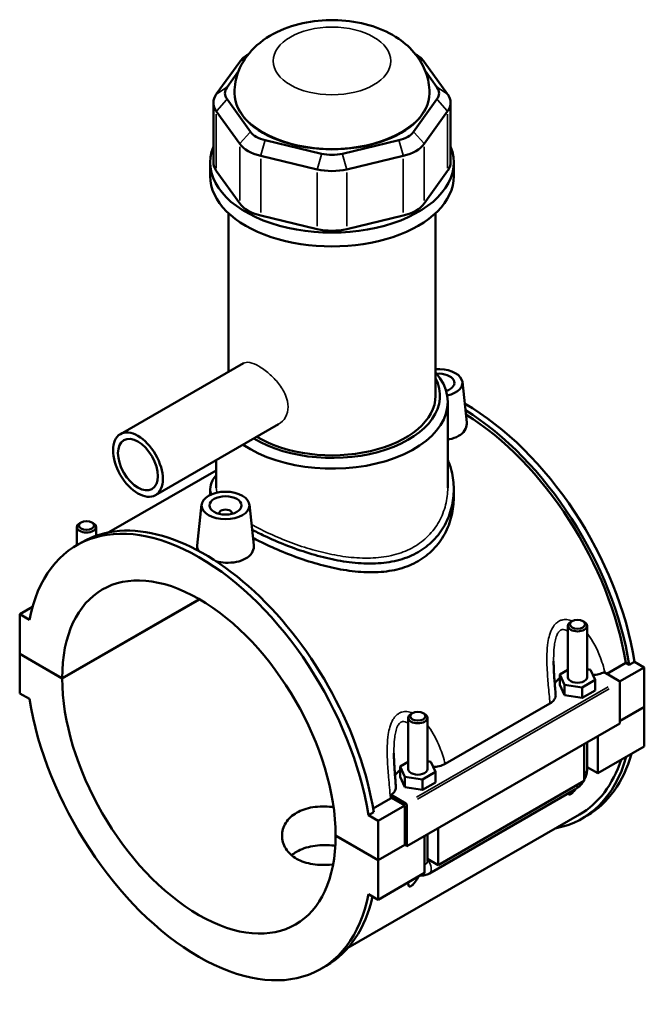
# Model space of a CAD drawing. Header units: inches. Extents: x -1.9 to 48.9, y -1.4 to 48.3.
# Tile 10 of 10: x 41.1 to 48.9, y 36.2 to 48.3. Entities that reach past the tile are written whole.
import ezdxf

# ---------------------------------------------------------------- set-up
doc = ezdxf.new("R2010")
doc.units = ezdxf.units.IN
doc.header["$MEASUREMENT"] = 0
doc.layers.add('Visible (ANSI)', color=7, linetype='Continuous', lineweight=50)
doc.layers.add('Visible Narrow (ANSI)', color=7, linetype='Continuous', lineweight=35)

msp = doc.modelspace()

# ---------------------------------------------------------------- linework, layer by layer
at = {"layer": 'Visible (ANSI)'}
for p, q in [((43.8619, 47.8172), (43.5727, 47.4151)), ((43.9689, 47.9084), (43.9641, 47.9057)), ((46.0337, 47.9084), (46.0385, 47.9057)), ((46.4299, 47.4151), (46.1407, 47.8172)), ((43.7051, 47.5007), (43.8473, 47.6985)), ((46.1553, 47.6985), (46.2976, 47.5007)), ((43.7979, 47.427), (43.7979, 47.4355)), ((46.2048, 47.427), (46.2048, 47.4355)), ((43.5364, 47.3099), (43.5364, 46.5723)), ((43.9943, 46.9513), (43.7051, 47.3534)), ((46.2976, 47.3534), (46.0084, 46.9513)), ((46.4663, 47.3099), (46.4663, 46.5723)), ((43.5727, 47.2047), (43.8619, 46.8026)), ((46.1407, 46.8026), (46.4299, 47.2047)), ((44.8734, 46.6806), (44.1752, 46.8471)), ((45.8274, 46.8471), (45.1292, 46.6806)), ((44.1204, 46.6538), (44.8186, 46.4872)), ((45.1841, 46.4872), (45.8823, 46.6538)), ((43.497, 46.4013), (43.497, 46.5723)), ((43.8619, 46.065), (43.5727, 46.467)), ((46.4299, 46.467), (46.1407, 46.065)), ((46.5056, 46.4013), (46.5056, 46.5723)), ((43.7226, 43.9862), (43.7226, 45.945)), ((44.8186, 45.7496), (44.1204, 45.9161)), ((45.8823, 45.9161), (45.1841, 45.7496)), ((46.28, 43.6911), (46.28, 45.945)), ((43.9065, 44.0921), (42.3871, 43.2171)), ((46.6112, 43.8611), (46.6651, 43.3585)), ((46.4304, 42.5535), (46.4304, 43.6131)), ((44.3407, 43.3381), (42.8213, 42.4631)), ((43.5722, 42.5535), (43.5722, 42.8956)), ((43.5722, 42.7692), (42.2436, 42.0041)), ((43.497, 42.538), (43.497, 42.4664)), ((46.5056, 42.538), (46.5056, 42.4345)), ((43.3914, 42.3463), (43.3373, 41.8417)), ((43.9808, 42.3463), (44.0347, 41.8437)), ((43.6074, 42.2319), (43.6074, 42.2393)), ((43.7648, 42.2319), (43.7648, 42.2393)), ((41.9016, 42.1271), (41.8849, 42.1174)), ((42.0358, 42.1271), (42.0525, 42.1174)), ((41.8506, 41.8461), (41.8506, 42.0695)), ((42.0868, 41.9621), (42.0868, 42.0695)), ((41.8502, 41.8459), (41.9159, 41.8838)), ((41.6689, 40.2027), (43.3624, 41.1779)), ((43.3652, 41.1763), (41.6689, 40.1994)), ((41.3018, 41.0822), (41.144, 40.9913)), ((41.2639, 40.9223), (41.144, 40.9913)), ((41.144, 40.9913), (41.144, 40.5049)), ((47.9669, 40.9065), (47.9501, 40.8968)), ((48.101, 40.9065), (48.1178, 40.8968)), ((47.9158, 40.2141), (47.9158, 40.8489)), ((48.152, 40.2141), (48.152, 40.8489)), ((41.144, 40.5049), (41.6689, 40.2027)), ((41.144, 40.5017), (41.1468, 40.5033)), ((41.144, 40.5017), (41.144, 40.0152)), ((41.6689, 40.1994), (41.144, 40.5017)), ((48.3951, 40.2561), (48.6302, 40.3915)), ((48.673, 40.3669), (48.6302, 40.3915)), ((48.7387, 40.4047), (48.673, 40.3669)), ((48.7387, 40.4047), (48.8586, 40.3357)), ((47.9158, 40.3064), (47.8144, 40.248)), ((48.1947, 40.3067), (48.152, 40.3133)), ((48.2535, 40.1803), (48.1947, 40.3067)), ((48.3609, 40.2758), (48.5437, 40.1705)), ((48.8586, 40.3357), (48.5536, 40.1601)), ((48.8586, 40.3357), (48.8586, 39.8493)), ((47.8144, 40.248), (47.8732, 40.1216)), ((47.8144, 40.1193), (47.8144, 40.248)), ((48.0928, 40.0877), (48.2535, 40.1803)), ((48.2535, 40.0515), (48.2535, 40.1803)), ((48.5576, 40.1464), (48.5576, 39.6439)), ((41.144, 40.0152), (41.2639, 39.9462)), ((47.8144, 40.1193), (47.8732, 39.9928)), ((47.8732, 39.9928), (47.8732, 40.1216)), ((47.8732, 40.1216), (48.0928, 40.0877)), ((48.0928, 39.959), (48.0928, 40.0877)), ((48.0928, 39.959), (48.2535, 40.0515)), ((46.3986, 39.1454), (47.6935, 39.891)), ((47.8732, 39.9928), (48.0928, 39.959)), ((45.994, 39.7705), (45.9773, 39.7607)), ((46.1282, 39.7705), (46.1449, 39.7607)), ((48.5576, 39.676), (48.8586, 39.8493)), ((48.8586, 39.8461), (48.5576, 39.6728)), ((48.8558, 39.8477), (48.8586, 39.8461)), ((48.8586, 39.8461), (48.8586, 39.3597)), ((45.943, 39.7128), (45.943, 39.0781)), ((46.1792, 39.7128), (46.1792, 39.0781)), ((48.5576, 39.6439), (45.9272, 38.1291)), ((48.152, 39.0771), (48.152, 39.4104)), ((48.2845, 39.4866), (48.2845, 39.0291)), ((48.1175, 38.9329), (48.1175, 39.3904)), ((48.8586, 39.3597), (48.2845, 39.0291)), ((45.943, 39.1704), (45.8416, 39.112)), ((46.2218, 39.1706), (46.1792, 39.1772)), ((46.2807, 39.0442), (46.2218, 39.1706)), ((45.8416, 39.112), (45.9004, 38.9855)), ((45.8416, 38.9832), (45.8416, 39.112)), ((46.1199, 38.9516), (46.2807, 39.0442)), ((46.2807, 38.9154), (46.2807, 39.0442)), ((48.2845, 39.0291), (48.152, 39.1053)), ((45.8416, 38.9832), (45.9004, 38.8568)), ((45.9004, 38.8568), (45.9004, 38.9855)), ((45.9004, 38.9855), (46.1199, 38.9516)), ((46.1199, 38.8229), (46.1199, 38.9516)), ((48.1175, 38.9329), (46.3117, 37.893)), ((45.9004, 38.8568), (46.1199, 38.8229)), ((46.1199, 38.8229), (46.2807, 38.9154)), ((46.2036, 37.7903), (48.0094, 38.8301)), ((45.509, 38.5941), (45.7239, 38.7178)), ((45.9133, 38.6558), (45.7305, 38.761)), ((45.8993, 38.6316), (45.7363, 38.7255)), ((45.8993, 38.6316), (45.5705, 38.4423)), ((45.8993, 38.1452), (45.8993, 38.6316)), ((45.9272, 38.1291), (45.9272, 38.6317)), ((48.0571, 38.5185), (45.1988, 36.8725)), ((45.5164, 38.5491), (45.4507, 38.5113)), ((45.5705, 38.4423), (45.4507, 38.5113)), ((45.5705, 37.9558), (45.5705, 38.4423)), ((48.0867, 38.4672), (48.1525, 38.5051)), ((46.3117, 38.3506), (46.3117, 37.893)), ((45.0457, 38.2581), (45.5705, 37.9558)), ((45.0457, 38.2548), (45.0485, 38.2564)), ((45.5705, 37.9526), (45.0457, 38.2548)), ((46.1446, 37.7968), (46.1446, 38.2544)), ((46.1792, 38.2743), (46.1792, 37.9411)), ((45.5705, 37.9558), (45.8993, 38.1452)), ((45.9021, 38.1436), (45.5705, 37.9526)), ((45.8993, 38.1452), (45.9272, 38.1291)), ((45.5705, 37.4662), (45.5705, 37.9526)), ((46.3117, 37.893), (46.1792, 37.9692)), ((46.1446, 37.7968), (45.5705, 37.4662)), ((45.4507, 37.5352), (45.5705, 37.4662)), ((44.8644, 36.6116), (44.9302, 36.6495))]:
    msp.add_line(p, q, dxfattribs=at)
for centre, major_axis, ratio, start_param, end_param in [((44.3031, 47.712), (-0.4776, 0), 0.5758617, 5.5016397, 5.8904862), ((45.6995, 47.712), (-0.4776, 0), 0.5758617, 3.5342917, 3.9231383), ((44.0139, 47.427), (-0.3343, 0), 0.5758617, 5.8904862, 6.6758844), ((45.9887, 47.427), (0.3343, 0), 0.5758617, 5.8904862, 6.6758844), ((44.0139, 47.3099), (-0.4776, 0), 0.5758617, 5.8904862, 6.6758844), ((45.0013, 47.427), (-1.2034, 0), 0.5758617, 0, 3.1415927), ((45.9887, 47.3099), (0.4776, 0), 0.5758617, 5.8904862, 6.6758844), ((44.3031, 47.025), (-0.3343, 0), 0.5758617, 0.3926991, 1.1780972), ((45.6995, 47.025), (0.3343, 0), 0.5758617, 5.1050881, 5.8904862), ((45.0013, 46.5723), (-1.5043, 0), 0.5758617, 6.0539645, 9.6539987), ((44.3031, 46.9078), (0.4776, 0), 0.5758617, 3.5342917, 4.3196899), ((45.6995, 46.9078), (0.4776, 0), 0.5758617, 5.1050881, 5.8904862), ((45.0013, 46.8584), (-0.3343, 0), 0.5758617, 1.1780972, 1.9634954), ((44.0139, 46.5723), (-0.4776, 0), 0.5758617, 0, 0.3926991), ((45.0013, 46.7413), (0.4776, 0), 0.5758617, 4.3196899, 5.1050881), ((45.9887, 46.5723), (0.4776, 0), 0.5758617, 5.8904862, 6.2831853), ((45.0013, 46.4013), (-1.5043, 0), 0.5758617, 0, 3.1415927), ((44.3031, 46.1702), (-0.4776, 0), 0.5758617, 0.3926991, 1.1780972), ((45.6995, 46.1702), (0.4776, 0), 0.5758617, 5.1050881, 5.8904862), ((45.0013, 46.0037), (-0.4776, 0), 0.5758617, 1.1780972, 1.9634954), ((46.3165, 43.8506), (0.2953, 0), 0.5758617, 5.0841341, 7.9780971), ((45.0013, 43.6131), (1.4291, 0), 0.5758617, 3.8362533, 6.74614), ((45.0013, 43.6911), (1.3336, 0), 0.5758617, 3.9017832, 6.5711698), ((46.3165, 43.8506), (0.1969, 0), 0.5758617, 5.2084033, 7.9658146), ((45.0013, 43.6911), (1.2787, 0), 0.5758617, 3.9007003, 6.2831853), ((46.6453, 41.1222), (-1.5071, 2.6172), 0.5780931, 4.1278945, 5.5022964), ((46.5796, 41.0843), (1.5071, -2.6172), 0.5780931, 0.9863018, 2.3257828), ((46.5796, 41.0843), (-1.4776, 2.5658), 0.5780931, 4.1319289, 5.4640709), ((43.3573, 39.2287), (-1.5071, 2.6172), 0.5780931, 4.1278945, 6.8715472), ((43.4231, 39.2666), (-1.5071, 2.6172), 0.5780931, 4.1278945, 6.2831853), ((43.6861, 42.2393), (-0.0787, 0), 0.5758617, 2.9729035, 6.4518745), ((41.9687, 42.0695), (0.1181, 0), 0.5758617, 2.360047, 7.0647309), ((43.3573, 39.2287), (-1.1916, 2.0692), 0.5780931, 3.9297489, 7.0696928), ((48.0339, 40.8489), (-0.1181, 0), 0.5758617, 5.5016397, 10.2063236), ((43.3573, 39.2287), (1.1916, -2.0692), 0.5780931, 3.9297489, 7.0696928), ((48.0339, 40.0854), (-0.2953, 0), 0.5758617, 5.5507827, 5.9785998), ((48.0339, 40.2141), (-0.1181, 0), 0.5758617, 0, 3.1415927), ((48.5437, 40.1545), (-0.0098, 0.0171), 0.5780931, 3.9289245, 5.4997209), ((43.3573, 39.2287), (1.5071, -2.6172), 0.5780931, 4.1278945, 6.8715472), ((46.0611, 39.7128), (-0.1181, 0), 0.5758617, 5.5016397, 10.2063236), ((46.5796, 41.0843), (1.5071, -2.6172), 0.5780931, 6.0848308, 6.7958101), ((46.5796, 41.0843), (1.4776, -2.5658), 0.5780931, 0, 0.4758813), ((46.6453, 41.1222), (1.5071, -2.6172), 0.5780931, 0, 0.5126248), ((46.0611, 38.9493), (-0.2953, 0), 0.5758617, 5.5507827, 5.9785998), ((46.0611, 39.0781), (-0.1181, 0), 0.5758617, 0, 3.1415927), ((45.9133, 38.6397), (0.0098, -0.0171), 0.5780931, 0.7873319, 2.3581282), ((43.4231, 39.2666), (1.5071, -2.6172), 0.5780931, 0, 0.556965)]:
    msp.add_ellipse(centre, major_axis=major_axis, ratio=ratio, start_param=start_param, end_param=end_param, dxfattribs=at)
for centre, major_axis, ratio in [((42.6042, 42.8401), (-0.2171, 0.377), 0.5780931), ((42.6042, 42.8401), (-0.1737, 0.3016), 0.5780931), ((43.6861, 42.3358), (0.2953, 0), 0.5758617), ((43.6861, 42.3358), (0.1969, 0), 0.5758617), ((41.9687, 42.0888), (0.0945, 0), 0.5758617), ((48.0339, 40.8682), (0.0945, 0), 0.5758617), ((46.0611, 39.7321), (0.0945, 0), 0.5758617)]:
    msp.add_ellipse(centre, major_axis=major_axis, ratio=ratio, dxfattribs=at)
for points, knots in [([(46.2048, 47.4355), (46.2048, 47.5203), (46.1892, 47.6048), (46.1316, 47.7652), (46.088, 47.8395), (45.9751, 47.983), (45.9022, 48.0471), (45.725, 48.1679), (45.6171, 48.2176), (45.3813, 48.294), (45.2522, 48.3178), (44.9927, 48.3359), (44.8625, 48.3305), (44.6071, 48.2902), (44.4822, 48.2554), (44.2465, 48.1506), (44.1348, 48.0812), (43.96, 47.9078), (43.8913, 47.8124), (43.8159, 47.617), (43.7979, 47.5265), (43.7979, 47.4355)], [0.7853982, 0.7853982, 0.7853982, 0.7853982, 0.9894681, 0.9894681, 1.2109945, 1.2109945, 1.4866922, 1.4866922, 1.8432641, 1.8432641, 2.2357948, 2.2357948, 2.6235468, 2.6235468, 3.0133665, 3.0133665, 3.4009826, 3.4009826, 3.7080888, 3.7080888, 3.9269908, 3.9269908, 3.9269908, 3.9269908]), ([(46.6651, 43.3585), (46.6656, 43.3539), (46.6659, 43.3494), (46.6661, 43.3175), (46.6575, 43.2882), (46.6221, 43.2353), (46.5953, 43.2118), (46.5642, 43.1939)], [4.62913548, 4.62913548, 4.62913548, 4.62913548, 4.68427953, 4.68427953, 5.01910152, 5.01910152, 5.3539235, 5.3539235, 5.3539235, 5.3539235]), ([(46.5642, 43.1939), (46.5332, 43.176), (46.4938, 43.1614), (46.444, 43.1515), (46.4372, 43.1503), (46.4304, 43.1493)], [0, 0, 0, 0, 0.33482198, 0.33482198, 0.38671107, 0.38671107, 0.38671107, 0.38671107]), ([(46.4304, 42.9016), (46.4503, 42.8561), (46.4663, 42.8092), (46.4969, 42.6872), (46.5056, 42.6114), (46.5056, 42.4644), (46.4968, 42.388), (46.4595, 42.2373), (46.431, 42.1631), (46.355, 42.0246), (46.3074, 41.9602), (46.1965, 41.8473), (46.1332, 41.7988), (46.065, 41.7596)], [7.5982974, 7.5982974, 7.5982974, 7.5982974, 8.0669407, 8.0669407, 8.7996439, 8.7996439, 9.5341484, 9.5341484, 10.268653, 10.268653, 11.0031576, 11.0031576, 11.7376621, 11.7376621, 11.7376621, 11.7376621]), ([(43.508, 42.4715), (43.5006, 42.4942), (43.497, 42.5164), (43.497, 42.5718), (43.5058, 42.6066), (43.5364, 42.665), (43.5524, 42.6881), (43.5722, 42.7115)], [-3.4060087, -3.4060087, -3.4060087, -3.4060087, -2.9380182, -2.9380182, -2.2035137, -2.2035137, -1.7339882, -1.7339882, -1.7339882, -1.7339882]), ([(46.5056, 42.4345), (46.5056, 42.3601), (46.4968, 42.2828), (46.4596, 42.1303), (46.4311, 42.0552), (46.3552, 41.9151), (46.3077, 41.85), (46.1967, 41.736), (46.1333, 41.6872), (46.065, 41.6479)], [20.5735379, 20.5735379, 20.5735379, 20.5735379, 21.3095408, 21.3095408, 22.0455438, 22.0455438, 22.7815467, 22.7815467, 23.5175496, 23.5175496, 23.5175496, 23.5175496]), ([(46.065, 41.7596), (45.9969, 41.7203), (45.9202, 41.6882), (45.7543, 41.6417), (45.665, 41.6273), (45.4799, 41.6154), (45.3838, 41.6178), (45.1912, 41.6361), (45.0946, 41.6519), (44.9083, 41.6915), (44.8118, 41.7168), (44.6191, 41.7761), (44.5229, 41.81), (44.3375, 41.8829), (44.2481, 41.9218), (44.1119, 41.9868), (44.0613, 42.0125), (44.0139, 42.038)], [11.7376621, 11.7376621, 11.7376621, 11.7376621, 12.4721667, 12.4721667, 13.2066712, 13.2066712, 13.9411758, 13.9411758, 14.6756803, 14.6756803, 15.4083835, 15.4083835, 16.1410868, 16.1410868, 16.87379, 16.87379, 17.3440128, 17.3440128, 17.3440128, 17.3440128]), ([(43.3537, 41.7744), (43.3425, 41.793), (43.3369, 41.8122), (43.3367, 41.8342), (43.3369, 41.8379), (43.3373, 41.8417)], [4.42009543, 4.42009543, 4.42009543, 4.42009543, 4.68427953, 4.68427953, 4.73766186, 4.73766186, 4.73766186, 4.73766186]), ([(44.0347, 41.8437), (44.0352, 41.8391), (44.0354, 41.8346), (44.0357, 41.8027), (44.0271, 41.7734), (43.9917, 41.7206), (43.9649, 41.697), (43.9338, 41.6791)], [7.30609723, 7.30609723, 7.30609723, 7.30609723, 7.36124128, 7.36124128, 7.69606327, 7.69606327, 8.03088525, 8.03088525, 8.03088525, 8.03088525]), ([(46.065, 41.6479), (45.9967, 41.6085), (45.9199, 41.5766), (45.7539, 41.5311), (45.6646, 41.5174), (45.4795, 41.5072), (45.3835, 41.5106), (45.191, 41.5308), (45.0945, 41.5475), (44.9084, 41.5889), (44.812, 41.6151), (44.6195, 41.676), (44.5233, 41.7106), (44.3379, 41.7846), (44.2485, 41.8241), (44.1162, 41.8877), (44.0692, 41.9115), (44.0249, 41.9352)], [0, 0, 0, 0, 0.7360029, 0.7360029, 1.4720058, 1.4720058, 2.2080088, 2.2080088, 2.9440117, 2.9440117, 3.6778556, 3.6778556, 4.4116995, 4.4116995, 5.1455435, 5.1455435, 5.5805904, 5.5805904, 5.5805904, 5.5805904]), ([(43.9338, 41.6791), (43.9027, 41.6612), (43.8633, 41.6467), (43.7771, 41.6295), (43.7303, 41.6269), (43.6476, 41.6311), (43.6064, 41.6371), (43.5676, 41.6468)], [2.67696175, 2.67696175, 2.67696175, 2.67696175, 3.01178373, 3.01178373, 3.34660572, 3.34660572, 3.64351036, 3.64351036, 3.64351036, 3.64351036]), ([(47.7637, 39.9975), (47.7613, 40.0256), (47.759, 40.0537), (47.7543, 40.11), (47.7521, 40.1381), (47.7479, 40.1943), (47.7459, 40.2223), (47.7426, 40.2781), (47.7412, 40.3058), (47.7392, 40.3606), (47.7387, 40.3877), (47.7387, 40.4143)], [0.6792367, 0.6792367, 0.6792367, 0.6792367, 0.9089025, 0.9089025, 1.1385683, 1.1385683, 1.3682342, 1.3682342, 1.5979, 1.5979, 1.8275658, 1.8275658, 1.8275658, 1.8275658]), ([(48.2249, 40.2416), (48.2493, 40.2431), (48.2732, 40.2466), (48.3196, 40.258), (48.3416, 40.2659), (48.3609, 40.2758)], [-0.4207858, -0.4207858, -0.4207858, -0.4207858, -0.23386429, -0.23386429, -0.03671985, -0.03671985, -0.03671985, -0.03671985]), ([(47.6935, 39.891), (47.7133, 39.9025), (47.7295, 39.9159), (47.753, 39.9452), (47.7603, 39.9609), (47.764, 39.9838), (47.7643, 39.9907), (47.7637, 39.9975)], [-0.68534747, -0.68534747, -0.68534747, -0.68534747, -0.47100171, -0.47100171, -0.2572184, -0.2572184, -0.16662226, -0.16662226, -0.16662226, -0.16662226]), ([(45.7909, 38.8614), (45.7885, 38.8895), (45.7861, 38.9176), (45.7815, 38.9739), (45.7792, 39.0021), (45.775, 39.0582), (45.7731, 39.0863), (45.7698, 39.142), (45.7684, 39.1697), (45.7664, 39.2245), (45.7658, 39.2517), (45.7658, 39.2782)], [0.6791146, 0.6791146, 0.6791146, 0.6791146, 0.9087805, 0.9087805, 1.1384463, 1.1384463, 1.3681121, 1.3681121, 1.597778, 1.597778, 1.8274438, 1.8274438, 1.8274438, 1.8274438]), ([(46.2521, 39.1056), (46.2765, 39.107), (46.3004, 39.1105), (46.3512, 39.123), (46.3769, 39.1329), (46.3986, 39.1454)], [-0.4207858, -0.4207858, -0.4207858, -0.4207858, -0.23386429, -0.23386429, 0, 0, 0, 0]), ([(48.1175, 38.946), (48.1202, 38.9512), (48.1228, 38.9564), (48.1334, 38.9795), (48.14, 38.998), (48.1493, 39.0364), (48.152, 39.0563), (48.152, 39.0771)], [3.99006654, 3.99006654, 3.99006654, 3.99006654, 4.08407045, 4.08407045, 4.39822972, 4.39822972, 4.71238898, 4.71238898, 4.71238898, 4.71238898]), ([(48.0094, 38.8301), (48.0274, 38.8405), (48.0433, 38.8529), (48.072, 38.8801), (48.0847, 38.8951), (48.0995, 38.9161), (48.1029, 38.9212), (48.1061, 38.9263)], [3.14159265, 3.14159265, 3.14159265, 3.14159265, 3.45575192, 3.45575192, 3.76991118, 3.76991118, 3.86828424, 3.86828424, 3.86828424, 3.86828424]), ([(45.7305, 38.761), (45.7459, 38.771), (45.7587, 38.7823), (45.7802, 38.8091), (45.7875, 38.8249), (45.7912, 38.8477), (45.7914, 38.8546), (45.7909, 38.8614)], [-0.64859426, -0.64859426, -0.64859426, -0.64859426, -0.47100171, -0.47100171, -0.2572184, -0.2572184, -0.16662226, -0.16662226, -0.16662226, -0.16662226]), ([(48.0069, 38.8287), (48.0017, 38.8215), (47.9962, 38.8143), (47.9847, 38.8005), (47.9779, 38.7931), (47.9675, 38.7833), (47.964, 38.7802), (47.9571, 38.7748), (47.9537, 38.7725), (47.9472, 38.7687), (47.9442, 38.7674), (47.9386, 38.7656), (47.9362, 38.7652), (47.9296, 38.7653), (47.9264, 38.767), (47.9218, 38.7715), (47.9201, 38.7745), (47.9189, 38.778)], [1.93019695, 1.93019695, 1.93019695, 1.93019695, 2.00126399, 2.00126399, 2.0711221, 2.0711221, 2.10605115, 2.10605115, 2.1409802, 2.1409802, 2.17590925, 2.17590925, 2.2108383, 2.2108383, 2.2806964, 2.2806964, 2.35176345, 2.35176345, 2.35176345, 2.35176345]), ([(45.0148, 37.9023), (45.0103, 37.9017), (45.0058, 37.9012), (44.9627, 37.8966), (44.9227, 37.8944), (44.8432, 37.8954), (44.8036, 37.8985), (44.7275, 37.9104), (44.691, 37.9192), (44.6234, 37.9421), (44.5923, 37.9561), (44.5373, 37.9878), (44.5115, 38.0065), (44.4661, 38.0487), (44.4465, 38.0722), (44.4151, 38.1222), (44.4032, 38.1487), (44.3877, 38.2026), (44.384, 38.2299), (44.384, 38.2826), (44.3877, 38.31), (44.4032, 38.3639), (44.4151, 38.3905), (44.4465, 38.4406), (44.4661, 38.4642), (44.5115, 38.5065), (44.5373, 38.5252), (44.5923, 38.5569), (44.6234, 38.571), (44.691, 38.5937), (44.7275, 38.6025), (44.8036, 38.6142), (44.8432, 38.6173), (44.9227, 38.6181), (44.9627, 38.6159), (45.0076, 38.6111), (45.0138, 38.6103), (45.0202, 38.6095)], [1.1528505, 1.1528505, 1.1528505, 1.1528505, 1.1872166, 1.1872166, 1.4839731, 1.4839731, 1.7807296, 1.7807296, 2.0774861, 2.0774861, 2.3742426, 2.3742426, 2.6709991, 2.6709991, 2.9677556, 2.9677556, 3.2645121, 3.2645121, 3.5612686, 3.5612686, 3.8580727, 3.8580727, 4.1548769, 4.1548769, 4.451681, 4.451681, 4.7484852, 4.7484852, 5.0452893, 5.0452893, 5.3420935, 5.3420935, 5.6388976, 5.6388976, 5.9357018, 5.9357018, 5.9837251, 5.9837251, 5.9837251, 5.9837251]), ([(45.0422, 38.1325), (45.0284, 38.1342), (45.0148, 38.1356), (44.9626, 38.1401), (44.9226, 38.1414), (44.843, 38.139), (44.8034, 38.1352), (44.7274, 38.1221), (44.6909, 38.1129), (44.6233, 38.0894), (44.5923, 38.0752), (44.5425, 38.0466), (44.5214, 38.032), (44.5021, 38.0158)], [3.4517382, 3.4517382, 3.4517382, 3.4517382, 3.5550743, 3.5550743, 3.8513436, 3.8513436, 4.1476129, 4.1476129, 4.4438822, 4.4438822, 4.7401515, 4.7401515, 4.9802538, 4.9802538, 4.9802538, 4.9802538]), ([(46.0721, 37.755), (46.0686, 37.7483), (46.0648, 37.7414), (46.0485, 37.713), (46.0344, 37.6915), (46.0118, 37.6644), (46.0051, 37.657), (45.9947, 37.6472), (45.9912, 37.6442), (45.9842, 37.6387), (45.9808, 37.6364), (45.9744, 37.6327), (45.9713, 37.6313), (45.9658, 37.6295), (45.9633, 37.6292), (45.9568, 37.6292), (45.9536, 37.6309), (45.9446, 37.6398), (45.943, 37.6522), (45.943, 37.6712), (45.9432, 37.676), (45.9435, 37.681)], [1.73008988, 1.73008988, 1.73008988, 1.73008988, 1.79558362, 1.79558362, 2.00126399, 2.00126399, 2.0711221, 2.0711221, 2.10605115, 2.10605115, 2.1409802, 2.1409802, 2.17590925, 2.17590925, 2.2108383, 2.2108383, 2.2806964, 2.2806964, 2.48637678, 2.48637678, 2.55187052, 2.55187052, 2.55187052, 2.55187052]), ([(46.0882, 37.7643), (46.1037, 37.7625), (46.1187, 37.763), (46.153, 37.768), (46.1712, 37.7742), (46.1931, 37.7845), (46.1984, 37.7873), (46.2036, 37.7903)], [2.6025278, 2.6025278, 2.6025278, 2.6025278, 2.7863637, 2.7863637, 3.05209867, 3.05209867, 3.14159265, 3.14159265, 3.14159265, 3.14159265])]:
    msp.add_open_spline(points, degree=3, knots=knots, dxfattribs=at)
for points in [[(45.7363, 38.7255), (45.7323, 38.7229), (45.7282, 38.7203), (45.7239, 38.7178)], [(45.7363, 38.7255), (45.7344, 38.7373), (45.7325, 38.7492), (45.7305, 38.761)]]:
    msp.add_open_spline(points, degree=3, dxfattribs=at)
at = {"layer": 'Visible Narrow (ANSI)'}
for p, q in [((43.9331, 47.8632), (43.8657, 47.8196)), ((46.0695, 47.8632), (46.137, 47.8196)), ((43.6984, 47.4964), (43.5793, 47.4194)), ((46.3042, 47.4964), (46.4233, 47.4194)), ((43.6984, 47.3459), (43.5793, 47.2121)), ((46.3042, 47.3459), (46.4233, 47.2121)), ((43.5727, 46.5039), (43.5727, 47.1678)), ((46.4299, 47.1678), (46.4299, 46.5039)), ((43.9877, 46.9439), (43.8685, 46.81)), ((44.1724, 46.8374), (44.1231, 46.6634)), ((45.8302, 46.8374), (45.8795, 46.6634)), ((46.015, 46.9439), (46.1341, 46.81)), ((43.8619, 46.7657), (43.8619, 46.1019)), ((46.1407, 46.1019), (46.1407, 46.7657)), ((44.1204, 45.953), (44.1204, 46.6169)), ((44.8706, 46.6709), (44.8213, 46.4969)), ((45.132, 46.6709), (45.1813, 46.4969)), ((45.8823, 46.6169), (45.8823, 45.953)), ((44.8186, 46.4503), (44.8186, 45.7865)), ((45.1841, 45.7865), (45.1841, 46.4503)), ((48.4122, 40.0948), (46.0448, 38.7315)), ((46.0587, 38.7074), (48.4261, 40.0707))]:
    msp.add_line(p, q, dxfattribs=at)
msp.add_ellipse((45.0013, 47.8259), major_axis=(0.7259, 0), ratio=0.5758617, dxfattribs=at)
for centre, major_axis, ratio, start_param, end_param in [((45.0013, 47.4355), (-1.2034, 0), 0.5758617, 0.1570796, 2.984513), ((48.0339, 39.0771), (0.1181, 0), 0.5758617, 5.5370571, 6.2439154), ((47.9504, 38.9325), (0.0589, -0.1024), 0.5780931, 0.0395592, 0.7516252), ((46.1446, 37.8926), (0.0589, -0.1024), 0.5780931, 0.0965525, 1.8344971), ((46.0611, 37.9411), (0.1181, 0), 0.5758617, 5.5370571, 6.2439154)]:
    msp.add_ellipse(centre, major_axis=major_axis, ratio=ratio, start_param=start_param, end_param=end_param, dxfattribs=at)
for points, knots in [([(43.9065, 44.0921), (43.9269, 44.1038), (43.9541, 44.1072), (44.0196, 44.0943), (44.0582, 44.078), (44.1361, 44.0331), (44.1802, 44.0018), (44.2659, 43.9275), (44.3074, 43.8845), (44.3751, 43.7982), (44.406, 43.7491), (44.4479, 43.6495), (44.4587, 43.5988), (44.4587, 43.5538)], [4.2012757, 4.2012757, 4.2012757, 4.2012757, 4.6188904, 4.6188904, 5.0386737, 5.0386737, 5.4584569, 5.4584569, 5.8782402, 5.8782402, 6.2982359, 6.2982359, 6.7182316, 6.7182316, 6.7182316, 6.7182316]), ([(44.4587, 43.5538), (44.4587, 43.5087), (44.4479, 43.4637), (44.406, 43.3884), (44.3751, 43.358), (44.3411, 43.3383), (44.3409, 43.3382), (44.3407, 43.3381)], [0, 0, 0, 0, 0.41999568, 0.41999568, 0.83999137, 0.83999137, 0.84215991, 0.84215991, 0.84215991, 0.84215991]), ([(46.4304, 42.5535), (46.4304, 42.4846), (46.422, 42.4131), (46.3865, 42.272), (46.3594, 42.2026), (46.2871, 42.0729), (46.2419, 42.0125), (46.1366, 41.9064), (46.0764, 41.8607), (46.0118, 41.8235)], [19.470339, 19.470339, 19.470339, 19.470339, 20.1664825, 20.1664825, 20.8626259, 20.8626259, 21.5587694, 21.5587694, 22.2549129, 22.2549129, 22.2549129, 22.2549129]), ([(46.0118, 41.8235), (45.9472, 41.7863), (45.8745, 41.7555), (45.7171, 41.7103), (45.6323, 41.6958), (45.4564, 41.6826), (45.365, 41.6838), (45.1819, 41.6989), (45.09, 41.7128), (44.9128, 41.7484), (44.821, 41.7714), (44.6378, 41.8259), (44.5463, 41.8572), (44.3702, 41.925), (44.2854, 41.9615), (44.1344, 42.0328), (44.0674, 42.0676), (44.007, 42.1018)], [0, 0, 0, 0, 0.6961435, 0.6961435, 1.3922869, 1.3922869, 2.0884304, 2.0884304, 2.7845739, 2.7845739, 3.4793625, 3.4793625, 4.174151, 4.174151, 4.8689396, 4.8689396, 5.5059911, 5.5059911, 5.5059911, 5.5059911]), ([(47.9706, 40.9086), (47.9474, 40.9182), (47.9235, 40.9246), (47.879, 40.928), (47.8583, 40.9262), (47.8261, 40.9168), (47.8141, 40.9117), (47.8027, 40.9051), (47.7912, 40.8985), (47.7804, 40.8904), (47.754, 40.8661), (47.7396, 40.8478), (47.7109, 40.7997), (47.6982, 40.7683), (47.6797, 40.706), (47.6733, 40.6756), (47.6612, 40.5967), (47.6576, 40.5473), (47.6546, 40.4408), (47.6558, 40.3835), (47.6617, 40.2558), (47.6671, 40.1855), (47.6796, 40.0399), (47.6868, 39.9647), (47.6935, 39.891)], [-3.7741828, -3.7741828, -3.7741828, -3.7741828, -3.5470568, -3.5470568, -3.3497646, -3.3497646, -3.226457, -3.226457, -3.226457, -3.1031494, -3.1031494, -2.9058572, -2.9058572, -2.6431064, -2.6431064, -2.4142953, -2.4142953, -2.0620262, -2.0620262, -1.6558824, -1.6558824, -1.1486125, -1.1486125, -0.5875717, -0.5875717, -0.5875717, -0.5875717]), ([(47.7387, 40.4143), (47.7387, 40.441), (47.739, 40.4675), (47.7413, 40.533), (47.7439, 40.5717), (47.7515, 40.6323), (47.7554, 40.6554), (47.7663, 40.7018), (47.7737, 40.7247), (47.79, 40.7584), (47.7981, 40.7708), (47.8128, 40.7863), (47.8188, 40.7912), (47.8251, 40.7948), (47.8315, 40.7985), (47.8381, 40.8009), (47.8557, 40.804), (47.867, 40.8028), (47.891, 40.7944), (47.9036, 40.7865), (47.9158, 40.7763)], [1.8275658, 1.8275658, 1.8275658, 1.8275658, 2.0620262, 2.0620262, 2.4142953, 2.4142953, 2.6431064, 2.6431064, 2.9058572, 2.9058572, 3.1031494, 3.1031494, 3.226457, 3.226457, 3.226457, 3.3497646, 3.3497646, 3.5470568, 3.5470568, 3.7689584, 3.7689584, 3.7689584, 3.7689584]), ([(48.375, 40.2677), (48.3568, 40.3398), (48.3343, 40.4114), (48.283, 40.5402), (48.2558, 40.5979), (48.2022, 40.6896), (48.1783, 40.7253), (48.152, 40.7585)], [-5.9035742, -5.9035742, -5.9035742, -5.9035742, -5.3043015, -5.3043015, -4.7970316, -4.7970316, -4.4506456, -4.4506456, -4.4506456, -4.4506456]), ([(45.9977, 39.7725), (45.9746, 39.7822), (45.9507, 39.7885), (45.9061, 39.7919), (45.8855, 39.7901), (45.8533, 39.7807), (45.8413, 39.7756), (45.8298, 39.769), (45.8184, 39.7624), (45.8075, 39.7544), (45.7812, 39.73), (45.7668, 39.7117), (45.7381, 39.6636), (45.7253, 39.6322), (45.7069, 39.5699), (45.7005, 39.5395), (45.6884, 39.4606), (45.6848, 39.4113), (45.6817, 39.3047), (45.683, 39.2474), (45.6888, 39.1197), (45.6943, 39.0495), (45.7076, 38.8936), (45.7159, 38.8086), (45.7235, 38.723), (45.7237, 38.7204), (45.7239, 38.7178)], [-3.7740607, -3.7740607, -3.7740607, -3.7740607, -3.5469348, -3.5469348, -3.3496426, -3.3496426, -3.2263349, -3.2263349, -3.2263349, -3.1030273, -3.1030273, -2.9057351, -2.9057351, -2.6429847, -2.6429847, -2.4141741, -2.4141741, -2.0619055, -2.0619055, -1.655762, -1.655762, -1.1484926, -1.1484926, -0.5126176, -0.5126176, -0.4929592, -0.4929592, -0.4929592, -0.4929592]), ([(45.7658, 39.2783), (45.7658, 39.3049), (45.7662, 39.3314), (45.7685, 39.3969), (45.7711, 39.4356), (45.7787, 39.4963), (45.7826, 39.5193), (45.7935, 39.5657), (45.8009, 39.5886), (45.8172, 39.6223), (45.8252, 39.6347), (45.84, 39.6502), (45.846, 39.6551), (45.8523, 39.6588), (45.8586, 39.6624), (45.8653, 39.6648), (45.8829, 39.6679), (45.8942, 39.6667), (45.9182, 39.6583), (45.9308, 39.6505), (45.943, 39.6402)], [1.8274438, 1.8274438, 1.8274438, 1.8274438, 2.0619055, 2.0619055, 2.4141741, 2.4141741, 2.6429847, 2.6429847, 2.9057351, 2.9057351, 3.1030273, 3.1030273, 3.2263349, 3.2263349, 3.2263349, 3.3496426, 3.3496426, 3.5469348, 3.5469348, 3.7688364, 3.7688364, 3.7688364, 3.7688364]), ([(46.3986, 39.1454), (46.3811, 39.2128), (46.3597, 39.2798), (46.3102, 39.4042), (46.2829, 39.4618), (46.2294, 39.5535), (46.2055, 39.5893), (46.1792, 39.6224)], [-5.8652202, -5.8652202, -5.8652202, -5.8652202, -5.3041773, -5.3041773, -4.7969079, -4.7969079, -4.4505236, -4.4505236, -4.4505236, -4.4505236])]:
    msp.add_open_spline(points, degree=3, knots=knots, dxfattribs=at)
msp.add_open_spline([(43.5808, 42.4947), (43.575, 42.5147), (43.5722, 42.5344), (43.5722, 42.5535)], degree=3, dxfattribs=at)

doc.saveas('drawing.dxf')
